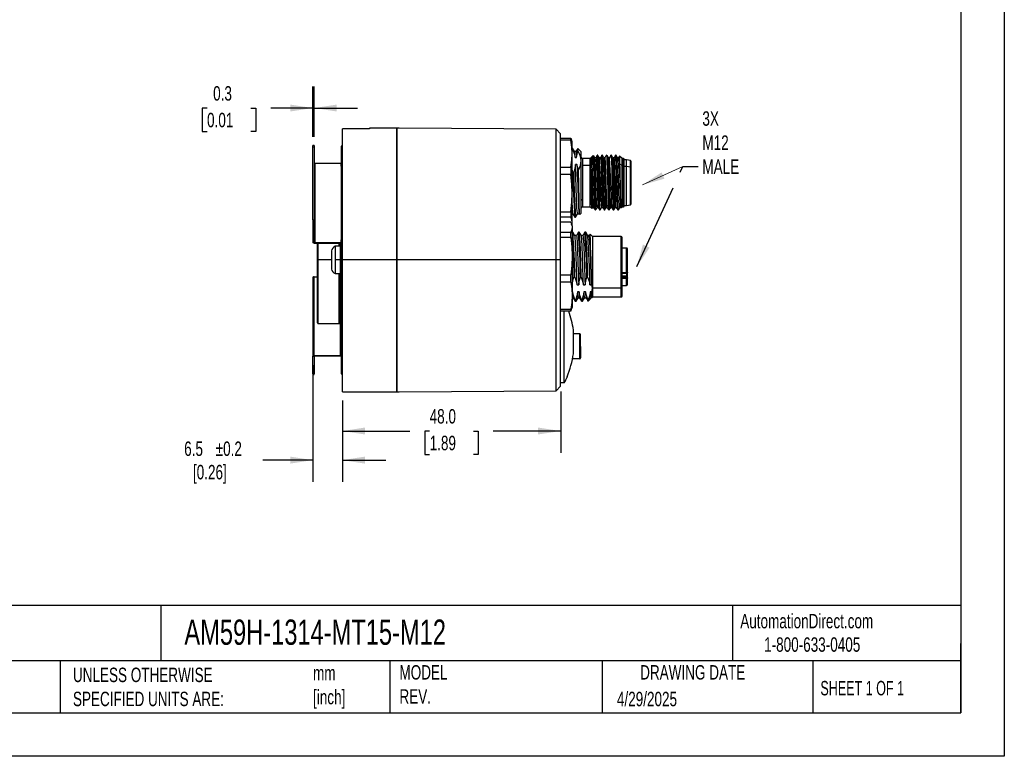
# Model space of a CAD drawing. Header units: millimetres. Extents: x 0 to 419, y 0 to 324.
# Tile 6 of 10: x 203 to 419, y 0 to 162. Entities that reach past the tile are written whole.
import ezdxf

# ---------------------------------------------------------------- set-up
doc = ezdxf.new("R2010")
doc.units = ezdxf.units.MM
doc.header["$LTSCALE"] = 1.5
doc.linetypes.add('CENTERX2', pattern=[20.32, 12.7, -2.54, 2.54, -2.54])
doc.layers.add('DIMENSIONS', color=140, linetype='Continuous', lineweight=25)
doc.layers.add('TEXT', color=140, linetype='Continuous', lineweight=25)
doc.styles.add('SLDTEXTSTYLE0', font='TXT', dxfattribs={"width": 0.7})
doc.styles.add('SLDTEXTSTYLE1', font='TXT', dxfattribs={"width": 0.65})
doc.dimstyles.new('SLDDIMSTYLE11', dxfattribs={"dimtxt": 3.237012, "dimasz": 4.953, "dimexe": 0, "dimexo": 0.0625, "dimgap": 0.809253, "dimtad": 0, "dimtih": 1, "dimtoh": 1, "dimdec": 1, "dimrnd": 1e-09, "dimzin": 12, "dimdsep": 46, "dimtxsty": 'SLDTEXTSTYLE0', "dimsah": 1, "dimcen": 0.09, "dimadec": 0, "dimazin": 3, "dimtol": 1, "dimtp": 0.2, "dimtm": 0.2, "dimtfac": 1, "dimtdec": 1, "dimtmove": 0, "dimatfit": 0, "dimfxl": 0, "dimfrac": 2, "dimtolj": 1, "dimarcsym": 0})
doc.dimstyles.new('SLDDIMSTYLE12', dxfattribs={"dimtxt": 3.237012, "dimasz": 4.953, "dimexe": 0, "dimexo": 0.0625, "dimgap": 0.809253, "dimtad": 0, "dimtih": 1, "dimtoh": 1, "dimdec": 1, "dimrnd": 1e-09, "dimdsep": 46, "dimtxsty": 'SLDTEXTSTYLE0', "dimsah": 1, "dimcen": 0.09, "dimadec": 0, "dimazin": 2, "dimtfac": 1, "dimtdec": 1, "dimtmove": 0, "dimatfit": 0, "dimfxl": 0, "dimfrac": 2, "dimtolj": 1, "dimtzin": 12, "dimarcsym": 0})
doc.dimstyles.new('SLDDIMSTYLE13', dxfattribs={"dimtxt": 0.18, "dimasz": 4.953, "dimexe": 0, "dimexo": 0.0625, "dimgap": 0, "dimtad": 0, "dimtih": 1, "dimtoh": 1, "dimdec": 0, "dimrnd": 1e-09, "dimzin": 0, "dimdsep": 46, "dimtxsty": 'Standard', "dimsah": 1, "dimcen": 0.09, "dimadec": 0, "dimazin": 0, "dimtfac": 4.953, "dimtdec": 0, "dimtofl": 0, "dimtmove": 0, "dimatfit": 3, "dimfxl": 0, "dimfrac": 2, "dimtolj": 1, "dimtzin": 0, "dimarcsym": 0})
doc.dimstyles.new('SLDDIMSTYLE2', dxfattribs={"dimtxt": 3.237012, "dimasz": 4.953, "dimexe": 0, "dimexo": 0.0625, "dimgap": 0.809253, "dimtad": 0, "dimtih": 1, "dimtoh": 1, "dimdec": 1, "dimrnd": 1e-09, "dimzin": 4, "dimdsep": 46, "dimtxsty": 'SLDTEXTSTYLE0', "dimsah": 1, "dimcen": 0.09, "dimadec": 0, "dimazin": 1, "dimtfac": 1, "dimtdec": 1, "dimtofl": 0, "dimtmove": 0, "dimatfit": 3, "dimfxl": 0, "dimfrac": 2, "dimtolj": 1, "dimtzin": 12, "dimarcsym": 0})

# ---------------------------------------------------------------- blocks, each defined once
blk = doc.blocks.new('_D_15')
at = {"layer": 'DIMENSIONS'}
for p, q in [((321.55, 80.21), (321.55, 66.75)), ((273.55, 78.21), (273.55, 66.75)), ((273.55, 71.51), (288.35, 71.51)), ((292.74, 71.51), (291.65, 71.51)), ((291.65, 71.51), (291.65, 66.37)), ((302.36, 71.51), (303.44, 71.51)), ((303.44, 71.51), (303.44, 66.37)), ((321.55, 71.51), (306.74, 71.51)), ((291.65, 66.37), (292.74, 66.37)), ((303.44, 66.37), (302.36, 66.37))]:
    blk.add_line(p, q, dxfattribs=at)
for points in [[(273.55, 71.51), (278.5, 70.75), (278.5, 72.27)], [(321.55, 71.51), (316.59, 72.27), (316.59, 70.75)]]:
    blk.add_solid(points, dxfattribs=at)
at = {"layer": 'DIMENSIONS', "char_height": 3.175, "attachment_point": 1, "style": 'SLDTEXTSTYLE0'}
for s, insert in [('48.0', (292.74, 76.33)), ('1.89', (292.74, 70.46))]:
    blk.add_mtext(s, dxfattribs=dict(at, insert=insert))
blk = doc.blocks.new('_D_16')
at = {"layer": 'DIMENSIONS'}
for p, q in [((267.05, 86.02), (267.05, 60.35)), ((273.55, 78.21), (273.55, 60.35)), ((267.05, 65.11), (256.08, 65.11)), ((273.55, 65.11), (283.07, 65.11))]:
    blk.add_line(p, q, dxfattribs=at)
for points in [[(267.05, 65.11), (262.09, 65.88), (262.09, 64.35)], [(273.55, 65.11), (278.5, 64.35), (278.5, 65.88)]]:
    blk.add_solid(points, dxfattribs=at)
at = {"layer": 'DIMENSIONS', "char_height": 3.175, "attachment_point": 1, "style": 'SLDTEXTSTYLE0'}
for s, insert in [('±0.2', (245.69, 69.21)), ('6.5', (238.76, 69.21)), ('[0.26]', (240.69, 64.06))]:
    blk.add_mtext(s, dxfattribs=dict(at, insert=insert))
blk = doc.blocks.new('_D_17')
at = {"layer": 'DIMENSIONS'}
for p, q in [((267.05, 136.21), (267.05, 147.27)), ((267.35, 136.21), (267.35, 147.27)), ((243.79, 142.51), (242.7, 142.51)), ((242.7, 142.51), (242.7, 137.36)), ((253.41, 142.51), (254.49, 142.51)), ((254.49, 142.51), (254.49, 137.36)), ((267.05, 142.51), (257.79, 142.51)), ((267.35, 142.51), (276.87, 142.51)), ((242.7, 137.36), (243.79, 137.36)), ((254.49, 137.36), (253.41, 137.36))]:
    blk.add_line(p, q, dxfattribs=at)
for points in [[(267.05, 142.51), (262.09, 143.27), (262.09, 141.75)], [(267.35, 142.51), (272.3, 141.75), (272.3, 143.27)]]:
    blk.add_solid(points, dxfattribs=at)
at = {"layer": 'DIMENSIONS', "char_height": 3.175, "attachment_point": 1, "style": 'SLDTEXTSTYLE0'}
for s, insert in [('0.3', (245.13, 147.32)), ('0.01', (243.79, 141.46))]:
    blk.add_mtext(s, dxfattribs=dict(at, insert=insert))

msp = doc.modelspace()

# ---------------------------------------------------------------- linework, layer by layer
at = {"color": 7, "linetype": 'Continuous'}
for p, q in [((419.103705, 323.854011), (419.103705, 0.004011)), ((419.103705, 0.004011), (0.003705, 0.004011))]:
    msp.add_line(p, q, dxfattribs=at)
for p, q in [((279.546743, 137.952288), (273.546743, 137.952288)), ((273.546743, 109.113122), (273.546743, 137.952288)), ((285.546743, 138.113122), (279.546743, 138.113122)), ((279.546743, 138.113122), (279.546743, 137.952288)), ((285.546743, 109.113122), (285.546743, 138.113122)), ((285.546743, 138.074303), (285.546743, 109.113122)), ((286.046743, 138.070808), (285.546743, 138.074303)), ((320.546767, 137.868772), (286.046743, 138.109631)), ((286.046743, 138.070808), (286.046743, 138.109631)), ((321.546743, 136.861791), (320.546767, 137.868772)), ((320.546767, 109.113122), (320.546767, 137.868772)), ((321.546743, 109.113122), (321.546743, 136.861791)), ((267.346743, 134.300947), (267.046743, 134.300947)), ((267.046743, 134.012354), (267.046743, 134.300947)), ((267.346743, 134.300947), (267.346743, 134.012354)), ((321.546743, 135.904607), (323.792191, 135.904607)), ((323.792191, 135.477292), (321.546743, 135.477292)), ((323.792191, 135.477292), (323.792191, 135.904607)), ((323.792191, 135.904607), (323.952984, 135.430566)), ((324.046743, 135.113122), (323.961101, 135.432741)), ((324.046743, 132.477083), (324.046743, 135.113122)), ((267.046743, 134.012354), (267.346743, 134.012354)), ((267.046743, 117.965412), (267.046743, 134.012354)), ((267.346743, 134.012354), (267.346743, 117.965412)), ((273.546743, 134.113122), (273.246743, 134.113122)), ((273.246743, 134.113122), (273.246743, 130.298376)), ((324.128586, 133.713122), (324.046743, 133.713122)), ((324.046743, 133.355658), (324.197691, 133.355658)), ((324.046743, 123.783751), (324.046743, 132.477083)), ((324.584871, 132.933906), (324.137643, 133.707395)), ((324.924081, 132.949858), (324.575648, 132.949858)), ((325.293117, 133.603068), (324.906248, 132.934004)), ((326.046743, 132.863122), (325.310287, 133.599577)), ((326.046743, 130.886093), (326.046743, 132.863122)), ((328.722524, 132.088904), (328.411646, 131.778025)), ((328.746627, 132.09451), (328.738678, 132.07275)), ((329.734089, 132.113122), (329.609254, 132.113122)), ((330.734219, 132.113122), (330.609254, 132.113122)), ((331.734188, 132.113122), (331.609267, 132.113122)), ((332.734212, 132.113122), (332.609297, 132.113122)), ((333.734169, 132.113122), (333.609277, 132.113122)), ((334.054763, 131.564235), (333.737703, 132.112703)), ((267.496743, 130.298376), (267.496743, 112.977868)), ((273.246743, 130.298376), (267.496743, 130.298376)), ((273.246743, 129.73546), (273.246743, 130.298376)), ((273.246743, 129.923376), (273.546743, 129.923376)), ((324.709683, 131.654059), (325.062353, 131.654053)), ((325.133942, 130.118148), (324.78129, 130.118131)), ((325.470308, 128.871856), (325.133942, 130.118148)), ((326.046743, 119.363122), (326.046743, 130.886093)), ((328.046743, 131.413122), (326.346743, 131.413122)), ((326.346743, 131.413122), (326.346743, 129.860788)), ((328.196215, 131.562594), (328.046743, 131.413122)), ((328.046743, 129.860788), (328.046743, 131.413122)), ((328.046743, 129.860788), (328.205416, 129.972987)), ((328.205347, 129.07455), (328.205416, 129.972987)), ((328.294519, 131.570294), (328.205448, 131.570294)), ((328.391882, 131.741656), (328.282925, 131.553243)), ((328.71716, 130.334845), (328.746746, 130.355765)), ((328.71716, 130.334845), (328.746749, 130.009814)), ((328.859093, 130.355763), (328.746746, 130.355763)), ((329.298368, 131.571798), (329.050442, 131.571798)), ((329.859083, 130.355763), (329.734253, 130.355763)), ((330.298252, 131.571802), (330.050172, 131.571802)), ((330.859215, 130.355763), (330.734256, 130.355763)), ((331.298201, 131.571744), (331.050623, 131.571744)), ((331.859188, 130.355763), (331.734271, 130.355763)), ((332.298284, 131.57176), (332.050786, 131.57176)), ((332.859215, 130.355763), (332.734297, 130.355763)), ((333.29823, 131.571642), (333.050742, 131.571642)), ((333.859169, 130.355763), (333.734275, 130.355763)), ((334.298238, 131.571609), (334.050501, 131.571609)), ((334.494533, 131.919089), (334.283049, 131.553291)), ((335.046743, 131.413122), (334.513191, 131.946674)), ((335.046743, 129.860788), (334.592433, 130.182033)), ((335.346743, 131.413122), (335.046743, 131.413122)), ((335.046743, 129.860788), (335.046743, 131.413122)), ((335.346743, 129.860788), (335.346743, 131.413122)), ((335.546743, 122.506878), (335.546743, 131.213122)), ((336.046743, 131.113122), (335.546743, 131.113122)), ((336.881667, 130.965049), (336.046743, 131.113122)), ((336.046743, 129.648656), (336.046743, 131.113122)), ((336.881667, 129.543953), (336.881667, 130.965049)), ((337.046743, 122.82154), (337.046743, 130.768122)), ((273.246743, 129.73546), (273.246743, 113.540785)), ((321.546743, 129.476875), (323.792191, 129.476875)), ((323.792191, 127.882112), (321.546743, 127.882112)), ((323.792191, 129.476875), (323.792191, 127.882112)), ((324.235836, 128.41654), (324.046758, 128.910043)), ((324.411998, 128.416528), (324.235836, 128.416528)), ((326.346743, 129.860788), (326.346743, 122.365456)), ((328.046743, 129.860788), (326.346743, 129.860788)), ((328.046743, 120.813122), (328.046743, 129.860788)), ((335.046743, 120.813122), (335.046743, 129.860788)), ((335.346743, 129.860788), (335.046743, 129.860788)), ((335.346743, 122.365456), (335.346743, 129.860788)), ((336.046743, 129.648656), (335.546743, 129.648656)), ((336.046743, 121.113122), (336.046743, 129.648656)), ((336.881667, 129.543953), (336.046743, 129.648656)), ((336.881667, 122.682292), (336.881667, 129.543953)), ((324.046743, 117.41979), (324.046743, 123.783751)), ((326.346743, 122.365456), (326.346743, 120.813122)), ((330.421719, 122.253271), (330.109178, 121.870496)), ((330.671759, 122.2533), (330.421637, 122.2533)), ((330.984304, 121.870505), (330.671769, 122.253271)), ((335.346743, 120.813122), (335.346743, 122.365456)), ((335.546743, 121.013122), (335.546743, 122.506878)), ((336.046743, 121.113122), (336.881667, 121.261195)), ((336.881667, 121.261195), (336.881667, 122.682292)), ((337.046743, 121.458122), (337.046743, 122.82154)), ((321.546743, 119.68539), (323.792191, 119.68539)), ((323.792191, 119.68539), (323.792191, 118.517942)), ((324.046743, 119.276307), (324.210522, 119.276307)), ((324.203076, 119.289186), (324.650193, 118.515857)), ((324.842652, 118.518938), (325.289878, 119.292424)), ((325.272197, 119.276344), (325.620544, 119.276344)), ((325.612005, 119.291111), (325.734535, 119.079222)), ((325.759221, 119.075601), (326.046743, 119.363122)), ((326.346743, 120.813122), (328.046743, 120.813122)), ((328.046743, 120.813122), (328.421763, 120.438101)), ((328.432301, 120.450541), (328.5544, 120.661746)), ((328.544943, 120.654391), (328.792758, 120.654391)), ((329.109252, 120.113122), (329.234091, 120.113122)), ((329.545006, 120.654392), (329.792755, 120.654392)), ((330.109252, 120.113122), (330.234139, 120.113122)), ((330.545146, 120.654618), (330.79291, 120.654618)), ((331.109276, 120.113122), (331.234204, 120.113122)), ((331.545035, 120.654389), (331.792842, 120.654389)), ((332.109282, 120.113122), (332.234193, 120.113122)), ((332.545164, 120.654611), (332.792834, 120.654611)), ((333.109292, 120.113122), (333.234216, 120.113122)), ((333.545183, 120.654469), (333.792684, 120.654469)), ((334.109281, 120.113122), (334.234199, 120.113122)), ((334.239766, 120.116712), (334.556797, 120.665162)), ((334.545316, 120.654602), (334.793268, 120.654602)), ((334.790224, 120.659867), (334.818596, 120.610785)), ((334.839538, 120.605918), (335.046743, 120.813122)), ((335.046743, 120.813122), (335.346743, 120.813122)), ((335.546743, 121.113122), (336.046743, 121.113122)), ((267.046743, 117.965412), (267.346743, 117.965412)), ((267.046743, 117.965412), (267.046743, 116.846464)), ((267.346743, 116.846464), (267.346743, 117.965412)), ((323.792191, 118.517942), (321.546743, 118.517942)), ((323.792191, 117.422959), (321.546743, 117.422959)), ((324.046743, 116.631475), (323.961216, 116.950665)), ((323.996418, 116.925307), (324.046743, 117.113122)), ((324.046743, 117.113122), (324.046743, 117.41979)), ((324.657398, 118.513122), (324.833599, 118.513122)), ((267.346743, 116.846464), (267.046743, 116.846464)), ((267.046743, 116.846464), (267.046743, 112.977868)), ((267.346743, 113.052868), (267.346743, 116.846464)), ((321.546743, 115.226654), (323.792191, 115.226654)), ((323.792191, 114.059207), (323.792191, 115.226654)), ((324.046743, 116.631475), (324.046743, 116.324807)), ((324.046743, 116.324807), (324.046743, 109.960846)), ((324.228594, 115.231475), (324.046743, 115.231475)), ((324.684565, 114.452807), (324.237307, 115.226358)), ((325.453388, 115.225738), (325.006172, 114.452277)), ((325.638602, 115.231475), (325.462396, 115.231475)), ((326.094572, 114.452765), (325.647316, 115.226312)), ((326.863303, 115.225698), (326.416092, 114.452234)), ((327.048588, 115.231475), (326.872371, 115.231475)), ((327.504513, 114.45277), (327.057254, 115.226307)), ((328.016016, 114.7804), (327.827446, 114.454296)), ((328.546743, 114.281475), (328.042956, 114.785261)), ((267.346743, 112.827868), (273.096743, 112.827868)), ((267.496743, 112.977868), (273.246743, 112.977868)), ((268.046743, 109.113359), (268.046743, 112.827868)), ((272.846839, 112.113122), (272.846853, 112.827868)), ((273.046743, 112.113122), (273.046743, 112.827868)), ((273.246743, 112.977868), (273.246743, 113.540785)), ((273.246743, 112.752868), (273.246743, 112.977868)), ((273.246743, 112.602868), (273.246743, 112.752868)), ((273.546743, 112.602868), (273.246743, 112.602868)), ((273.246743, 112.602868), (273.246743, 111.909307)), ((323.792191, 114.059207), (321.546743, 114.059207)), ((325.02385, 114.468208), (324.675661, 114.468208)), ((326.433796, 114.468226), (326.085632, 114.468226)), ((327.841764, 114.468274), (327.495549, 114.468274)), ((334.846743, 114.281475), (328.546743, 114.281475)), ((328.546743, 114.281475), (328.546743, 102.929214)), ((334.846743, 102.929214), (334.846743, 114.281475)), ((335.046743, 103.070636), (335.046743, 114.081475)), ((271.126743, 111.113122), (271.126743, 107.113122)), ((273.046743, 112.113122), (271.946743, 112.113122)), ((271.946743, 112.113122), (271.946743, 109.113122)), ((273.046743, 112.113062), (273.046743, 109.113122)), ((273.546743, 111.909307), (273.246743, 111.909307)), ((273.246743, 111.909307), (273.246743, 87.462487)), ((324.316989, 110.533351), (324.046767, 110.354644)), ((336.046743, 111.731475), (335.046743, 111.731475)), ((336.046743, 106.353613), (336.046743, 111.731475)), ((336.246743, 106.415948), (336.246743, 111.528771)), ((268.046743, 109.113359), (268.246565, 109.113359)), ((268.046743, 95.31336), (268.046743, 109.113359)), ((271.126743, 109.113122), (268.246565, 109.113122)), ((273.046743, 109.113122), (271.946743, 109.113122)), ((271.946743, 109.113122), (271.946743, 106.113122)), ((273.046743, 109.113122), (273.046743, 106.113182)), ((273.546743, 80.113122), (273.546743, 109.113122)), ((285.546743, 109.113122), (273.546743, 109.113122)), ((285.546743, 80.113122), (285.546743, 109.113122)), ((320.546767, 109.113122), (285.546743, 109.113122)), ((285.546743, 109.113122), (285.546743, 80.151941)), ((320.546767, 80.357472), (320.546767, 109.113122)), ((321.546743, 109.113122), (320.546767, 109.113122)), ((321.546743, 81.364454), (321.546743, 109.113122)), ((324.046743, 109.960846), (324.046743, 101.267513)), ((271.946743, 106.113122), (273.046743, 106.113122)), ((273.046743, 95.313432), (273.046743, 106.113182)), ((335.046743, 106.353613), (336.046743, 106.353613)), ((335.046743, 106.274527), (336.046743, 106.274527)), ((335.046743, 106.215948), (336.046743, 106.215948)), ((336.046743, 106.320516), (336.046743, 106.353613)), ((336.046743, 106.274527), (336.046743, 106.320516)), ((336.046743, 106.215948), (336.046743, 106.274527)), ((336.046743, 106.215948), (336.046743, 105.617442)), ((336.246743, 105.53711), (336.246743, 106.377079)), ((267.046743, 105.248376), (267.046743, 87.927868)), ((267.346743, 88.077868), (267.346743, 105.398376)), ((267.346743, 105.398376), (268.046743, 105.398376)), ((321.546743, 105.862485), (323.792191, 105.862485)), ((323.792191, 104.267722), (321.546743, 104.267722)), ((323.792191, 104.267722), (323.792191, 105.862485)), ((324.473788, 105.328064), (324.650201, 105.328067)), ((325.883992, 105.328067), (326.060214, 105.328066)), ((335.046743, 105.617442), (336.046743, 105.617442)), ((336.046743, 105.361368), (335.046743, 105.361368)), ((336.046743, 105.060175), (335.046743, 105.060175)), ((336.046743, 105.617442), (336.046743, 105.361368)), ((336.046743, 105.090172), (336.046743, 105.361368)), ((336.046743, 105.060175), (336.046743, 105.090172)), ((336.046743, 103.531475), (336.046743, 105.060175)), ((336.246743, 105.185604), (336.246743, 105.53711)), ((336.246743, 104.871185), (336.246743, 105.185604)), ((336.246743, 103.754738), (336.246743, 104.871185)), ((324.176298, 102.090544), (324.046743, 102.090544)), ((325.162189, 103.626468), (325.514722, 103.626467)), ((325.586311, 102.090542), (325.233783, 102.09054)), ((326.572188, 103.626463), (326.924697, 103.626462)), ((326.996307, 102.090543), (326.643782, 102.090542)), ((327.982182, 103.626482), (328.334716, 103.626482)), ((328.359928, 102.090562), (328.053793, 102.090562)), ((328.334716, 103.626467), (328.341721, 103.703872)), ((328.341711, 103.703888), (328.446743, 102.858504)), ((328.446743, 102.858504), (328.359929, 102.09054)), ((328.546743, 102.929214), (328.446743, 102.858504)), ((334.846743, 102.929214), (328.546743, 102.929214)), ((328.546743, 102.929214), (328.546743, 100.981475)), ((334.846743, 100.981475), (334.846743, 102.929214)), ((335.046743, 103.531475), (336.046743, 103.531475)), ((335.046743, 101.181475), (335.046743, 103.070636)), ((273.046743, 99.626289), (273.246743, 99.626289)), ((273.096743, 99.626289), (273.096743, 88.077868)), ((324.046743, 101.267513), (324.046743, 98.631475)), ((324.046743, 100.794706), (324.310353, 100.794706)), ((324.301087, 100.810732), (324.748324, 100.037227)), ((324.864504, 100.388942), (324.688293, 100.388942)), ((324.757386, 100.044878), (324.749628, 100.036021)), ((324.757386, 100.031475), (324.9336, 100.031475)), ((324.942306, 100.036601), (325.389568, 100.81016)), ((325.372073, 100.794748), (325.720361, 100.794748)), ((325.711088, 100.810786), (326.158318, 100.037286)), ((326.274509, 100.388938), (326.098289, 100.388938)), ((326.167385, 100.044878), (326.159627, 100.036021)), ((326.167385, 100.031475), (326.343606, 100.031475)), ((326.352334, 100.036688), (326.799573, 100.810204)), ((326.782027, 100.794681), (327.130416, 100.794681)), ((327.121033, 100.810909), (327.568252, 100.037444)), ((327.596743, 100.388939), (327.508323, 100.388939)), ((327.577393, 100.031475), (327.596743, 100.031475)), ((327.596743, 100.031475), (327.976151, 100.410883)), ((327.596743, 100.388939), (327.596743, 100.031475)), ((327.996488, 100.441735), (328.208979, 100.809231)), ((328.194247, 100.794648), (328.359922, 100.794648)), ((328.370912, 100.805644), (328.546743, 100.981475)), ((328.546743, 100.981475), (334.846743, 100.981475)), ((321.546743, 98.267305), (323.792191, 98.267305)), ((323.792191, 97.83999), (321.546743, 97.83999)), ((322.346743, 82.113122), (322.346743, 97.83999)), ((323.792191, 97.83999), (323.954721, 98.314024)), ((323.792191, 97.83999), (323.792191, 98.267305)), ((323.961216, 98.312284), (324.046743, 98.631475)), ((268.046743, 95.31336), (268.252838, 95.10726)), ((272.840513, 95.107197), (273.046743, 95.313432)), ((268.236355, 95.113122), (272.859818, 95.113122)), ((324.346743, 88.512423), (324.346743, 93.713821)), ((325.746743, 92.863122), (324.346743, 92.863122)), ((325.746743, 90.139109), (325.746743, 92.863122)), ((325.746743, 87.363122), (325.746743, 90.139109)), ((325.946743, 90.113122), (325.946743, 90.137219)), ((325.946743, 90.113122), (325.946743, 87.563151)), ((267.046743, 84.059272), (267.046743, 87.927868)), ((267.346743, 88.077868), (273.096743, 88.077868)), ((267.346743, 87.852868), (267.346743, 84.059272)), ((273.246743, 87.927868), (267.496743, 87.927868)), ((273.246743, 87.462487), (273.546743, 87.462487)), ((273.246743, 87.462487), (273.246743, 84.113122)), ((325.746743, 87.363122), (324.156808, 87.363122)), ((267.346743, 84.059272), (267.046743, 84.059272)), ((267.046743, 84.059272), (267.046743, 83.925297)), ((267.046743, 83.925297), (267.346743, 83.925297)), ((267.346743, 83.925297), (267.346743, 84.059272)), ((273.246743, 84.113122), (273.546743, 84.113122)), ((322.946743, 83.440503), (322.946632, 83.375355)), ((273.546743, 80.113122), (285.546743, 80.113122)), ((285.546743, 80.151941), (286.046743, 80.155437)), ((286.046743, 80.116613), (320.546767, 80.357472)), ((286.046743, 80.155437), (286.046743, 80.116613)), ((320.546767, 80.357472), (321.546743, 81.364454)), ((322.346743, 82.113122), (321.546743, 82.113122))]:
    msp.add_line(p, q)
at = {"flags": 128}
for points in [[(324.046743, 132.477083), (323.983105, 133.939586), (323.792191, 135.477292)], [(323.792191, 129.476875), (323.983105, 131.014581), (324.046743, 132.477083)], [(324.197691, 133.355659), (324.159949, 133.63905), (324.128586, 133.698045)], [(324.197691, 133.355659), (324.511345, 132.480098), (324.709683, 131.654059)], [(325.062353, 131.654053), (325.164354, 132.368226), (325.351519, 133.107461)], [(329.056853, 131.560708), (328.898327, 131.834921), (328.739801, 132.109169)], [(328.746746, 130.355765), (328.746716, 131.035508), (328.746686, 131.561929), (328.746657, 131.918633), (328.746627, 132.09451)], [(329.604232, 132.110712), (329.445714, 131.83646), (329.287197, 131.562236)], [(329.734253, 130.355763), (329.703003, 131.10194), (329.671753, 131.656399), (329.640504, 131.997834), (329.609254, 132.113122), (329.602304, 132.087482)], [(330.058793, 131.556891), (329.900282, 131.831037), (329.741771, 132.105232)], [(330.603996, 132.110328), (330.445474, 131.836068), (330.286953, 131.561837)], [(330.734256, 130.355763), (330.703005, 131.10194), (330.671755, 131.656399), (330.640505, 131.997834), (330.609254, 132.113122), (330.602067, 132.086606)], [(331.05548, 131.563343), (330.896922, 131.837629), (330.738364, 132.111936)], [(331.602766, 132.108062), (331.444228, 131.833778), (331.285689, 131.559533)], [(331.600771, 132.081781), (331.609267, 132.113122), (331.640518, 131.997834), (331.671769, 131.656399), (331.70302, 131.10194), (331.734271, 130.355763)], [(332.056125, 131.562524), (331.897721, 131.836568), (331.739317, 132.110636)], [(332.603712, 132.109664), (332.44461, 131.834334), (332.285508, 131.558982)], [(332.601712, 132.085141), (332.609297, 132.113122), (332.640547, 131.997834), (332.671797, 131.6564), (332.703047, 131.10194), (332.734297, 130.355763)], [(333.056842, 131.56109), (332.898286, 131.835369), (332.739731, 132.109681)], [(333.603686, 132.109671), (333.445127, 131.835353), (333.292682, 131.571642)], [(333.734275, 130.355763), (333.703026, 131.10194), (333.671776, 131.656399), (333.640526, 131.997834), (333.609277, 132.113122), (333.601701, 132.085172)], [(267.346743, 130.373376), (267.349625, 130.358744), (267.358161, 130.344675), (267.372022, 130.331708), (267.390677, 130.320343), (267.413407, 130.311016), (267.43934, 130.304085), (267.467479, 130.299817), (267.496743, 130.298376)], [(324.78129, 130.118131), (324.654898, 129.287176), (324.411998, 128.416533)], [(325.274305, 119.302679), (325.256322, 119.298024), (325.216736, 119.499438), (325.17715, 119.906123), (325.137564, 120.505363), (325.097977, 121.278798), (325.058391, 122.202218), (325.018805, 123.247005), (324.979219, 124.380821), (324.939633, 125.568348), (324.900046, 126.772821), (324.86046, 127.956784), (324.820874, 129.08354), (324.781288, 130.118123)], [(325.133942, 130.118123), (325.173526, 129.083541), (325.21311, 127.956787), (325.252693, 126.772825), (325.292277, 125.568355), (325.331861, 124.380831), (325.371445, 123.247019), (325.411028, 122.202236), (325.450612, 121.278821), (325.490196, 120.505389), (325.52978, 119.906153), (325.569363, 119.499471), (325.608947, 119.29806), (325.613992, 119.299366)], [(328.205416, 129.972987), (328.205423, 130.569915), (328.205429, 131.038572), (328.205436, 131.365468), (328.205443, 131.541196), (328.205447, 131.553362)], [(328.293008, 131.560403), (328.301821, 131.569043), (328.321088, 131.508142), (328.340356, 131.368183), (328.359624, 131.151391), (328.378891, 130.860752), (328.398159, 130.500711), (328.417426, 130.076352), (328.436694, 129.594062), (328.455961, 129.060745), (328.475229, 128.484338), (328.494496, 127.873178), (328.513764, 127.236281), (328.533031, 126.582931), (328.552299, 125.922702), (328.571566, 125.265275), (328.590834, 124.620235), (328.610101, 123.997079), (328.629369, 123.404865), (328.648637, 122.852328), (328.667904, 122.347494), (328.687172, 121.897804), (328.706439, 121.509808), (328.725707, 121.189194), (328.744974, 120.940675), (328.764242, 120.767839), (328.783509, 120.673295), (328.78823, 120.669626)], [(328.393719, 131.740597), (328.397354, 131.75221), (328.461315, 131.795633), (328.525276, 131.673218), (328.589238, 131.384888), (328.653199, 130.935507), (328.71716, 130.334845)], [(328.746748, 130.009815), (328.746748, 130.206647), (328.746746, 130.355765)], [(328.746748, 130.00981), (328.776436, 129.096102), (328.806124, 128.078903), (328.835812, 126.993505), (328.8655, 125.877563), (328.895188, 124.769794), (328.924876, 123.708629), (328.954564, 122.730885), (328.984252, 121.870482)], [(328.859093, 130.35576), (328.890343, 129.44654), (328.921593, 128.409219), (328.952842, 127.28366), (328.984092, 126.113117), (329.015341, 124.942575), (329.046591, 123.817017), (329.077841, 122.779696), (329.10909, 121.870477)], [(329.546459, 120.67985), (329.521172, 120.723251), (329.486543, 121.037762), (329.451913, 121.590623), (329.417283, 122.357711), (329.382654, 123.301031), (329.348024, 124.37763), (329.313395, 125.535648), (329.278765, 126.721026), (329.244136, 127.877911), (329.209506, 128.951121), (329.174876, 129.891187), (329.140247, 130.65225), (329.105617, 131.200187), (329.070988, 131.507334), (329.05496, 131.532138)], [(329.296849, 131.562629), (329.303733, 131.566532), (329.323, 131.497701), (329.342268, 131.349965), (329.361535, 131.125662), (329.380803, 130.827889), (329.40007, 130.461195), (329.419338, 130.030762), (329.438605, 129.543065), (329.457873, 129.005087), (329.47714, 128.424835), (329.496408, 127.810699), (329.515675, 127.171742), (329.534943, 126.517277), (329.554211, 125.856893), (329.573478, 125.200276), (329.592746, 124.556996), (329.612013, 123.936526), (329.631281, 123.347884), (329.650548, 122.799754), (329.669816, 122.300096), (329.689083, 121.856276), (329.708351, 121.474758), (329.727618, 121.161135), (329.746886, 120.920017), (329.766153, 120.754885), (329.785421, 120.668236), (329.788339, 120.667174)], [(329.984251, 121.870482), (329.953001, 122.779701), (329.921751, 123.817022), (329.890502, 124.94258), (329.859252, 126.113122), (329.828002, 127.283664), (329.796752, 128.409223), (329.765503, 129.446544), (329.734253, 130.355763)], [(329.859083, 130.355761), (329.890333, 129.446541), (329.921583, 128.40922), (329.952832, 127.283661), (329.984082, 126.113119), (330.015332, 124.942577), (330.046582, 123.817018), (330.077832, 122.779698), (330.109082, 121.870479)], [(330.296723, 131.561859), (330.305644, 131.563227), (330.324912, 131.486476), (330.344179, 131.330984), (330.363447, 131.099203), (330.382714, 130.79434), (330.401982, 130.421046), (330.42125, 129.984602), (330.440517, 129.491568), (330.459785, 128.949009), (330.479052, 128.364994), (330.49832, 127.747975), (330.517587, 127.107049), (330.536855, 126.451565), (330.556122, 125.791122), (330.57539, 125.135409), (330.594657, 124.493983), (330.613925, 123.87629), (330.633192, 123.291306), (330.65246, 122.747662), (330.671727, 122.253253)], [(330.98428, 121.870482), (330.953027, 122.779701), (330.921774, 123.817022), (330.890521, 124.942581), (330.859268, 126.113123), (330.828015, 127.283664), (330.796762, 128.409223), (330.765509, 129.446544), (330.734256, 130.355763)], [(331.109208, 121.870481), (331.077959, 122.7797), (331.04671, 123.817021), (331.015461, 124.94258), (330.984212, 126.113122), (330.952963, 127.283664), (330.921714, 128.409222), (330.890464, 129.446543), (330.859215, 130.355763)], [(331.546624, 120.664033), (331.542825, 120.656022), (331.515481, 120.759486), (331.488137, 121.020137), (331.460793, 121.431189), (331.433449, 121.979697), (331.406105, 122.650257), (331.378761, 123.422511), (331.351417, 124.274173), (331.324073, 125.179887), (331.296728, 126.113088), (331.269384, 127.046356), (331.24204, 127.95202), (331.214696, 128.803702), (331.187352, 129.57598), (331.160008, 130.246469), (331.132664, 130.795108), (331.10532, 131.205986), (331.077976, 131.46687), (331.053515, 131.559201)], [(331.790011, 120.666784), (331.765506, 120.759507), (331.738162, 121.020158), (331.710819, 121.431208), (331.683475, 121.979715), (331.656131, 122.650272), (331.628788, 123.422524), (331.601444, 124.274182), (331.5741, 125.179892), (331.546757, 126.113089), (331.519413, 127.046353), (331.492069, 127.952012), (331.464726, 128.803689), (331.437382, 129.575964), (331.410038, 130.246448), (331.382695, 130.795085), (331.355351, 131.205959), (331.328007, 131.466841), (331.300663, 131.570051), (331.296705, 131.561747)], [(331.734271, 130.355763), (331.765521, 129.446544), (331.796772, 128.409223), (331.828023, 127.283664), (331.859274, 126.113123), (331.890524, 124.942581), (331.921775, 123.817022), (331.953026, 122.779701), (331.984277, 121.870482)], [(331.859188, 130.355762), (331.890438, 129.446543), (331.921688, 128.409222), (331.952938, 127.283663), (331.984188, 126.113121), (332.015438, 124.942579), (332.046688, 123.81702), (332.077938, 122.779699), (332.109188, 121.87048)], [(332.546776, 120.670915), (332.52721, 120.695575), (332.499866, 120.889546), (332.472522, 121.237403), (332.445178, 121.728685), (332.417834, 122.349248), (332.39049, 123.08043), (332.363146, 123.901119), (332.335802, 124.786751), (332.308458, 125.711585), (332.281114, 126.648159), (332.25377, 127.568986), (332.226426, 128.447027), (332.199082, 129.256176), (332.171738, 129.973036), (332.144394, 130.575911), (332.117049, 131.047766), (332.089705, 131.373902), (332.062361, 131.545564), (332.054229, 131.548922)], [(332.734297, 130.355763), (332.765547, 129.446544), (332.796797, 128.409224), (332.828047, 127.283665), (332.859297, 126.113124), (332.890547, 124.942582), (332.921797, 123.817023), (332.953047, 122.779702), (332.984297, 121.870483)], [(332.859215, 130.355763), (332.890466, 129.446543), (332.921716, 128.409223), (332.952967, 127.283664), (332.984218, 126.113122), (333.015469, 124.94258), (333.04672, 123.817022), (333.077971, 122.779701), (333.109222, 121.870482)], [(333.546794, 120.670956), (333.538939, 120.660987), (333.511595, 120.787271), (333.484251, 121.069956), (333.456907, 121.501497), (333.429563, 122.068536), (333.402219, 122.754875), (333.374875, 123.53997), (333.347531, 124.400879), (333.320187, 125.312221), (333.292843, 126.247078), (333.265499, 127.178089), (333.238155, 128.077635), (333.210811, 128.91943), (333.183467, 129.678538), (333.156123, 130.332666), (333.128779, 130.862617), (333.101435, 131.252581), (333.074091, 131.491431), (333.054921, 131.547657)], [(333.788727, 120.661943), (333.761594, 120.787255), (333.734251, 121.069942), (333.706907, 121.501484), (333.679563, 122.068525), (333.65222, 122.754867), (333.624876, 123.539963), (333.597532, 124.400875), (333.570189, 125.31222), (333.542845, 126.247078), (333.515501, 127.178091), (333.488158, 128.07764), (333.460814, 128.919436), (333.43347, 129.678545), (333.406127, 130.332674), (333.378783, 130.862625), (333.351439, 131.252589), (333.324096, 131.491439), (333.296752, 131.571642), (333.296724, 131.571559)], [(333.984274, 121.870481), (333.953024, 122.779701), (333.921774, 123.817022), (333.890524, 124.94258), (333.859275, 126.113122), (333.828025, 127.283664), (333.796775, 128.409223), (333.765525, 129.446544), (333.734275, 130.355763)], [(334.10917, 121.87048), (334.07792, 122.779699), (334.04667, 123.81702), (334.01542, 124.942579), (333.98417, 126.113121), (333.95292, 127.283663), (333.921669, 128.409222), (333.890419, 129.446543), (333.859169, 130.355762)], [(334.546816, 120.675073), (334.525613, 120.702163), (334.495417, 120.935547), (334.465222, 121.354112), (334.435026, 121.944079), (334.40483, 122.683123), (334.374635, 123.545703), (334.344439, 124.500114), (334.314243, 125.512575), (334.284048, 126.546574), (334.253852, 127.564892), (334.223656, 128.531347), (334.193461, 129.410692), (334.163265, 130.172063), (334.133069, 130.787389), (334.102874, 131.235308), (334.072678, 131.499127), (334.052856, 131.545544)], [(334.296677, 131.558621), (334.306004, 131.562433), (334.328388, 131.463903), (334.350771, 131.259812), (334.373155, 130.953972), (334.395539, 130.552675), (334.417923, 130.063572), (334.440307, 129.496598), (334.462691, 128.862684), (334.485074, 128.174585), (334.507458, 127.445694), (334.529842, 126.690543), (334.552226, 125.923968), (334.57461, 125.161116), (334.596994, 124.417107), (334.619377, 123.706516), (334.641761, 123.043543), (334.664145, 122.441072), (334.686529, 121.911232), (334.708913, 121.464244), (334.731296, 121.109169), (334.75368, 120.852806), (334.776064, 120.700394), (334.791847, 120.668253)], [(334.592433, 130.182034), (334.572623, 130.914128), (334.552812, 131.466016), (334.533001, 131.815154), (334.513191, 131.946674), (334.505891, 131.912529)], [(334.750902, 122.156266), (334.731094, 122.993235), (334.711285, 123.956526), (334.691476, 125.009835), (334.671668, 126.113122), (334.651859, 127.224139), (334.63205, 128.30004), (334.612242, 129.29904), (334.592433, 130.182034)], [(273.412574, 129.667158), (273.323128, 129.721953), (273.246743, 129.73546)], [(273.546743, 129.758665), (273.502049, 129.701001), (273.412574, 129.667158)], [(324.046743, 123.783751), (323.983105, 125.781566), (323.792191, 127.882112)], [(325.740922, 119.082915), (325.735996, 119.081002), (325.713855, 119.242854), (325.691714, 119.572304), (325.669574, 120.062406), (325.647433, 120.702268), (325.625292, 121.477297), (325.603151, 122.369524), (325.58101, 123.358024), (325.558869, 124.419406), (325.536728, 125.528364), (325.514587, 126.658284), (325.492447, 127.781879), (325.470306, 128.871851)], [(323.792191, 119.68539), (323.983105, 121.785935), (324.046743, 123.783751)], [(328.4254, 120.454532), (328.421763, 120.438101), (328.401936, 120.566592), (328.382108, 120.906723), (328.36228, 121.443972), (328.342452, 122.156355)], [(329.10909, 121.870477), (329.14034, 121.124302), (329.171591, 120.569843), (329.202841, 120.22841), (329.234091, 120.113122), (329.241263, 120.139581)], [(330.240278, 120.13576), (330.234139, 120.113122), (330.202875, 120.22841), (330.17161, 120.569844), (330.140346, 121.124303), (330.109082, 121.870479)], [(331.109208, 121.870481), (331.140457, 121.124304), (331.171706, 120.569845), (331.202955, 120.22841), (331.234204, 120.113122), (331.242735, 120.144596)], [(332.109188, 121.87048), (332.14044, 121.124304), (332.171691, 120.569844), (332.202942, 120.22841), (332.234193, 120.113122), (332.241643, 120.140604)], [(333.109222, 121.870482), (333.14047, 121.124305), (333.171719, 120.569845), (333.202967, 120.22841), (333.234216, 120.113122), (333.240379, 120.135861)], [(334.234199, 120.130429), (334.227955, 120.117748), (334.198259, 120.265433), (334.168563, 120.615994), (334.138867, 121.157269), (334.10917, 121.87048)], [(324.046772, 121.146031), (324.085577, 120.411764), (324.124381, 119.847566), (324.163185, 119.470266), (324.201989, 119.29112), (324.205718, 119.29346)], [(328.786324, 120.665521), (328.944834, 120.39131), (329.103344, 120.117064)], [(329.239282, 120.116068), (329.396593, 120.388385), (329.553904, 120.660987)], [(329.786445, 120.665308), (329.944946, 120.391113), (330.103447, 120.116885)], [(330.238458, 120.114503), (330.395416, 120.386721), (330.552373, 120.659407)], [(330.784856, 120.668555), (330.943683, 120.393722), (331.102511, 120.118852)], [(331.240756, 120.118312), (331.399291, 120.392594), (331.55063, 120.654389)], [(331.788043, 120.662692), (331.946604, 120.388392), (332.105165, 120.114072)], [(332.239677, 120.116375), (332.41799, 120.424866), (332.550801, 120.654611)], [(332.788059, 120.662871), (332.946596, 120.388621), (333.105134, 120.114349)], [(333.238394, 120.11432), (333.396928, 120.388595), (333.555463, 120.662849)], [(333.786819, 120.664614), (333.925523, 120.424668), (334.10384, 120.116158)], [(324.046743, 117.41979), (323.983105, 117.955103), (323.792191, 118.517942)], [(323.792191, 117.422959), (323.981103, 116.871981), (324.046743, 116.324807)], [(323.980784, 116.877635), (323.983105, 116.884477), (324.046743, 117.41979)], [(324.046743, 116.324807), (323.981103, 115.777635), (323.792191, 115.226654)], [(267.346743, 112.827868), (267.288216, 112.83075), (267.231938, 112.839286), (267.180072, 112.853148), (267.134611, 112.871802), (267.097302, 112.894533), (267.069579, 112.920466), (267.052507, 112.948605), (267.046743, 112.977868)], [(267.496743, 112.977868), (267.467479, 112.979309), (267.43934, 112.983577), (267.413407, 112.990508), (267.390677, 112.999835), (267.372022, 113.0112), (267.358161, 113.024167), (267.349625, 113.038236), (267.346743, 113.052868)], [(268.246565, 109.113359), (268.246545, 110.41796), (268.246531, 111.611845), (268.246523, 112.689615), (268.246522, 112.827868)], [(273.096743, 112.827868), (273.126006, 112.826427), (273.154145, 112.822159), (273.180078, 112.815228), (273.202809, 112.805901), (273.221463, 112.794536), (273.235325, 112.781569), (273.24386, 112.7675), (273.246743, 112.752868)], [(273.246743, 113.540785), (273.343454, 113.546647), (273.412574, 113.559086)], [(323.792191, 114.059207), (323.981103, 112.002927), (324.046743, 109.960846)], [(325.162193, 103.62647), (325.122606, 104.661048), (325.083018, 105.787807), (325.043431, 106.971776), (325.003843, 108.176241), (324.964256, 109.363788), (324.924668, 110.497552), (324.885081, 111.542385), (324.845494, 112.465829), (324.805906, 113.23917), (324.766319, 113.838474), (324.726731, 114.245166), (324.687144, 114.446537), (324.681917, 114.445189)], [(325.021744, 114.441972), (325.03968, 114.446602), (325.079268, 114.24514), (325.118856, 113.838556), (325.158444, 113.239226), (325.198033, 112.465809), (325.237621, 111.54244), (325.277209, 110.497572), (325.316797, 109.363798), (325.356386, 108.176246), (325.395974, 106.971774), (325.435562, 105.787797), (325.47515, 104.660998), (325.514739, 103.626485)], [(326.572202, 103.62649), (326.532612, 104.661057), (326.493022, 105.787794), (326.453432, 106.971771), (326.413842, 108.176238), (326.374252, 109.363777), (326.334662, 110.497562), (326.295072, 111.542407), (326.255482, 112.465817), (326.215892, 113.239177), (326.176302, 113.838528), (326.136712, 114.245205), (326.097122, 114.446538), (326.091893, 114.445195)], [(326.431676, 114.441872), (326.449641, 114.446441), (326.489228, 114.245143), (326.528815, 113.83848), (326.568403, 113.239118), (326.60799, 112.465822), (326.647577, 111.542347), (326.687165, 110.497539), (326.726752, 109.363785), (326.766339, 108.176218), (326.805927, 106.971784), (326.845514, 105.787781), (326.885101, 104.661068), (326.924689, 103.626491)], [(324.316979, 110.533349), (324.356181, 109.266628), (324.395383, 107.950001), (324.434586, 106.623653), (324.473788, 105.328064)], [(268.246739, 95.113369), (268.246739, 95.113359), (268.246725, 95.233142), (268.24671, 95.590415), (268.246696, 96.179063), (268.246681, 96.989014), (268.246667, 98.006409), (268.246652, 99.213842), (268.246638, 100.590651), (268.246623, 102.11328), (268.246609, 103.755677), (268.246594, 105.489739), (268.24658, 107.285798), (268.246565, 109.113122)], [(324.046743, 109.960846), (323.981103, 107.918774), (323.792191, 105.862485)], [(272.846739, 95.113122), (272.846743, 95.232894), (272.846746, 95.590161), (272.84675, 96.178809), (272.846753, 96.988766), (272.846757, 98.006175), (272.84676, 99.213627), (272.846764, 100.590462), (272.846767, 102.113122), (272.84677, 103.755554), (272.846774, 105.489656), (272.846775, 106.113122)], [(336.046743, 106.353613), (336.085761, 106.354811), (336.123279, 106.358358), (336.157857, 106.364119), (336.188164, 106.371871), (336.213037, 106.381317), (336.231519, 106.392094), (336.2429, 106.403787), (336.246743, 106.415948)], [(336.246743, 106.415948), (336.2429, 106.39733), (336.231519, 106.379428), (336.213037, 106.362929), (336.188164, 106.348468), (336.157857, 106.336599), (336.123279, 106.327781), (336.085761, 106.32235), (336.046743, 106.320516)], [(267.346743, 105.398376), (267.288216, 105.395494), (267.231938, 105.386958), (267.180072, 105.373097), (267.134611, 105.354442), (267.097302, 105.331712), (267.069579, 105.305779), (267.052507, 105.27764), (267.046743, 105.248376)], [(323.792191, 104.267722), (323.981103, 102.76242), (324.046743, 101.267513)], [(324.104698, 103.626466), (324.230993, 104.457109), (324.473788, 105.328034)], [(324.650201, 105.328066), (324.963888, 104.452322), (325.162189, 103.626468)], [(325.514722, 103.626467), (325.641057, 104.457039), (325.883992, 105.328061)], [(326.060214, 105.328066), (326.373944, 104.452249), (326.572188, 103.626463)], [(326.924697, 103.626462), (327.050946, 104.456923), (327.293978, 105.328072)], [(327.293978, 105.328068), (327.392666, 105.328069), (327.470202, 105.328071)], [(327.470202, 105.328067), (327.783782, 104.452674), (327.982182, 103.626468)], [(336.046743, 105.617442), (336.082633, 105.616013), (336.11832, 105.611849), (336.152424, 105.605047), (336.183449, 105.595561), (336.226422, 105.57238), (336.246743, 105.53711)], [(336.046743, 105.090172), (336.085761, 105.092006), (336.123279, 105.097437), (336.157857, 105.106256), (336.188164, 105.118124), (336.213037, 105.132585), (336.231519, 105.149084), (336.2429, 105.166986), (336.246743, 105.185604)], [(336.246743, 105.185604), (336.2429, 105.161134), (336.231519, 105.137604), (336.213037, 105.115919), (336.188164, 105.096912), (336.157857, 105.081314), (336.123279, 105.069723), (336.085761, 105.062585), (336.046743, 105.060175)], [(324.688293, 100.388943), (324.37465, 101.264467), (324.176298, 102.090544)], [(325.233783, 102.09054), (325.107428, 101.259861), (324.864504, 100.388943)], [(326.098289, 100.388941), (325.784499, 101.265106), (325.586311, 102.090542)], [(326.643782, 102.090542), (326.517463, 101.259956), (326.274509, 100.388938)], [(327.508323, 100.388942), (327.1947, 101.264537), (326.996307, 102.090543)], [(328.053793, 102.090539), (327.95641, 101.399178), (327.77806, 100.682004)], [(328.359929, 102.09054), (328.359931, 101.491266), (328.359932, 101.070105), (328.359934, 100.839275), (328.359935, 100.816621)], [(324.046743, 101.267513), (323.981103, 99.772613), (323.792191, 98.267305)], [(324.745654, 100.049838), (324.71896, 100.142654), (324.688293, 100.388941)], [(324.864504, 100.388939), (324.895173, 100.142653), (324.925842, 100.036021), (324.9336, 100.044878)], [(326.155635, 100.0499), (326.128958, 100.142654), (326.098289, 100.38894)], [(326.274509, 100.388939), (326.305178, 100.142653), (326.335847, 100.036021), (326.343606, 100.044878)], [(327.565536, 100.072696), (327.552539, 100.078072), (327.508323, 100.388939)], [(327.77806, 100.682005), (327.679095, 100.518362), (327.596743, 100.388939)], [(327.968088, 100.418945), (327.923533, 100.383661), (327.850798, 100.463511), (327.778063, 100.682003)], [(325.946743, 90.137219), (325.946743, 90.874257), (325.946742, 91.54614), (325.946742, 92.095405), (325.946743, 92.474952), (325.946743, 92.65214), (325.946742, 92.640533)], [(267.046743, 87.927868), (267.052507, 87.957132), (267.069579, 87.985271), (267.097302, 88.011204), (267.134611, 88.033934), (267.180072, 88.052589), (267.231938, 88.06645), (267.288216, 88.074986), (267.346743, 88.077868)], [(267.346743, 87.852868), (267.349625, 87.8675), (267.358161, 87.881569), (267.372022, 87.894536), (267.390677, 87.905901), (267.413407, 87.915228), (267.43934, 87.922159), (267.467479, 87.926427), (267.496743, 87.927868)], [(273.246743, 88.152868), (273.24386, 88.138236), (273.235325, 88.124167), (273.221463, 88.1112), (273.202809, 88.099835), (273.180078, 88.090508), (273.154145, 88.083577), (273.126006, 88.079309), (273.096743, 88.077868)]]:
    msp.add_lwpolyline(points, dxfattribs=at)
for centre, radius, start, end in [((320.045853, 131.824072), 4.666931, 357.91235684, 13.58485416), ((321.435257, 131.895422), 3.635118, 356.19289257, 16.42912721), ((323.898588, 133.202507), 1.456035, 356.25706637, 15.47897811), ((321.713506, 130.749386), 4.335392, 1.80699797, 32.95033644), ((313.510337, 130.235827), 15.349225, 0.44769267, 6.95561911), ((319.301421, 130.487961), 10.55849, 359.28259999, 8.85415911), ((320.301794, 130.487963), 10.558249, 359.28257586, 8.85434609), ((321.302022, 130.487962), 10.557994, 359.28256327, 8.85456927), ((322.302311, 130.487963), 10.557732, 359.28254431, 8.85478768), ((323.301972, 130.487962), 10.558025, 359.28256514, 8.85454264), ((321.884876, 130.987534), 4.163103, 329.45607128, 358.60374763), ((326.346743, 131.713122), 0.3, 180, 270), ((91.489487, 117.504464), 238.979242, 1.13862807, 3.36416076), ((-53.146094, 108.619921), 386.124446, 1.78977282, 3.40482131), ((335.346743, 131.213122), 0.2, 0, 90), ((336.846743, 130.768122), 0.2, 0, 79.94322603), ((483.008361, 130.08409), 158.781282, 180.60174507, 184.17009337), ((470.439956, 129.687571), 146.03349, 180.4986958, 184.38327539), ((498.617109, 131.783466), 170.43339, 180.9107182, 183.73845623), ((54.350381, 120.186816), 273.99915, 0.41185269, 1.8588342), ((326.309243, 122.100291), 0.267804, 81.95053302, 168.57824634), ((339.541338, 121.738281), 10.557915, 179.28255473, 188.85463057), ((340.541346, 121.738281), 10.557923, 179.28255534, 188.85462351), ((338.43897, 122.09351), 8.018842, 178.85840935, 190.1948315), ((340.519291, 122.180871), 9.847798, 179.57858339, 188.77589234), ((341.541788, 121.738281), 10.558335, 179.2825821, 188.85427687), ((342.540995, 121.738282), 10.557546, 179.28253196, 188.85494609), ((343.541903, 121.738282), 10.558433, 179.28258956, 188.85419822), ((344.540842, 121.738281), 10.557396, 179.28252188, 188.85507117), ((344.649097, 121.873904), 9.902222, 178.36598876, 187.29978571), ((335.371743, 122.542233), 0.178536, 261.95053302, 348.57824634), ((336.882531, 122.848738), 0.166449, 269.70278419, 350.5955217), ((336.846743, 121.458122), 0.2, 280.05677397, 0), ((326.346743, 120.513122), 0.3, 90, 180), ((335.346743, 121.013122), 0.2, 270, 360), ((287.223582, 110.789382), 37.09428, 359.60452853, 6.8592024), ((163.845136, 103.596553), 160.814386, 0.61692499, 4.13953975), ((179.854255, 104.057025), 146.035269, 0.49868976, 4.38322214), ((165.261221, 103.596678), 160.808314, 0.61690331, 4.13965286), ((181.267866, 104.057028), 146.031643, 0.4987018, 4.38332985), ((166.728114, 103.598434), 160.751393, 0.61649657, 4.14050929), ((-33.674513, 99.097899), 362.045524, 0.72894389, 2.48157526), ((273.090986, 113.235634), 0.456114, 357.73147282, 45.16561347), ((115.392896, 99.595206), 212.627504, 1.08635478, 4.00231309), ((125.817669, 99.817635), 202.552861, 1.07746532, 4.14089909), ((334.846743, 114.081475), 0.2, 0, 90), ((272.849313, 110.536814), 1.816419, 119.79481068, 161.50168406), ((273.046745, 111.913064), 0.199998, 0.00084932, 90.00057029), ((336.046743, 111.531475), 0.2, 0.00000015, 90), ((272.849313, 107.68943), 1.816419, 198.49831594, 240.20518932), ((273.046745, 106.31318), 0.199998, 269.99942971, 359.99915609), ((336.046743, 106.415948), 0.2, 270, 0), ((336.058127, 105.17265), 0.18906, 3.92880194, 93.45208064), ((328.840537, 101.9206), 4.667356, 177.91308672, 193.58411383), ((328.859576, 101.849052), 3.633834, 176.18944826, 196.43355215), ((330.251034, 101.920546), 4.667806, 177.91268086, 193.58195792), ((330.272154, 101.849218), 3.636398, 176.19457453, 196.42419027), ((331.670757, 101.921224), 4.677501, 177.92525184, 193.5621633), ((332.017391, 101.882814), 3.969037, 176.99992727, 195.58303395), ((334.871743, 103.105991), 0.178536, 261.95053302, 348.57824634), ((336.046743, 103.731475), 0.2, 270, 360), ((334.846743, 101.181475), 0.2, 270, 360), ((305.037652, 91.113122), 19.483445, 7.67088015, 20.19770949), ((325.746743, 92.663122), 0.2, 0, 90), ((325.796737, 84.846343), 5.293002, 88.3759983, 90.54118715), ((305.037652, 91.113122), 19.483445, 336.80872133, 352.32911985), ((325.746743, 87.563122), 0.2, 270, 0), ((305.037652, 91.113122), 19.509091, 332.52746339, 336.63306957)]:
    msp.add_arc(centre, radius, start, end)
msp.add_solid([(339.556048, 125.608016), (344.37532, 126.981869), (343.739513, 128.366905)])
at = {"layer": 'TEXT'}
for p, q in [((409.575, 314.325), (409.575, 9.525)), ((409.575, 33.189162), (9.525, 33.189162)), ((233.638343, 33.189162), (233.638343, 20.955)), ((359.363066, 33.189162), (359.363066, 20.955)), ((409.575, 9.525), (409.575, 24.765)), ((409.575, 20.955), (9.525, 20.955)), ((211.496722, 20.955), (211.496722, 9.525)), ((283.951001, 20.955), (283.951001, 9.525)), ((330.698269, 20.955), (330.698269, 9.525)), ((377.023124, 20.955), (377.023124, 9.525)), ((9.525, 9.525), (409.575, 9.525))]:
    msp.add_line(p, q, dxfattribs=at)
at = {"layer": 'TEXT', "linetype": 'CENTERX2', "lineweight": 18, "flags": 128}
msp.add_lwpolyline([(351.75, 129.682006), (348.430801, 129.682006), (339.556048, 125.608016)], dxfattribs=at)

# ---------------------------------------------------------------- texts
at = {"layer": 'TEXT', "linetype": 'CENTERX2', "lineweight": 18}
for s, insert, char_height, attachment_point, style in [('3X^JM12^JMALE', (352.711379, 141.78581), 3.175, 1, 'SLDTEXTSTYLE0'), ('AutomationDirect.com', (361.042438, 31.314797), 3.175, 1, 'SLDTEXTSTYLE0'), ('AM59H-1314-MT15-M12', (238.811583, 30.069474), 5.55625, 1, 'SLDTEXTSTYLE0'), ('1-800-633-0405', (366.28737, 26.155536), 3.175, 1, 'SLDTEXTSTYLE0'), ('UNLESS OTHERWISE ^JSPECIFIED UNITS ARE:', (214.303693, 19.494858), 3.175, 1, 'SLDTEXTSTYLE0'), ('MODEL ^JREV.', (286.100511, 20.045991), 3.175, 1, 'SLDTEXTSTYLE0'), ('DRAWING DATE', (350.587963, 20.045991), 3.175, 2, 'SLDTEXTSTYLE0'), ('mm^J[inch]', (267.095718, 19.905854), 3.175, 1, 'SLDTEXTSTYLE0'), ('SHEET 1 OF 1', (378.661929, 16.577236), 3.175, 1, 'SLDTEXTSTYLE1'), ('4/29/2025', (333.919213, 14.185786), 3.175, 1, 'SLDTEXTSTYLE0')]:
    msp.add_mtext(s, dxfattribs=dict(at, insert=insert, char_height=char_height, attachment_point=attachment_point, style=style))

# ---------------------------------------------------------------- dimensions: what is measured, and where the dimension line sits
at = {"layer": 'DIMENSIONS'}
for base, p1, p2, dimstyle, picture, middle in [((267.046743, 142.507494), (267.346743, 134.300947), (267.046743, 134.300947), 'SLDDIMSTYLE12', '_D_17', (248.597643, 142.507494)), ((273.546743, 71.51086), (321.546743, 82.113122), (273.546743, 80.113122), 'SLDDIMSTYLE2', '_D_15', (297.546743, 71.51086))]:
    dim = msp.add_linear_dim(base=base, p1=p1, p2=p2, dimstyle=dimstyle, dxfattribs=at)
    dim.commit()
    dim.dimension.update_dxf_attribs({"geometry": picture, "text_midpoint": middle, "dimtype": 160})
dim = msp.add_linear_dim(base=(267.046743, 65.113122), p1=(273.546743, 80.113122), p2=(267.046743, 87.927868), text='<>\\P[0.26]', dimstyle='SLDDIMSTYLE11', dxfattribs=at)
dim.commit()
dim.dimension.update_dxf_attribs({"geometry": '_D_16', "text_midpoint": (247.421542, 65.113122), "dimtype": 160})

# ---------------------------------------------------------------- leaders
at = {"layer": 'TEXT', "linetype": 'CENTERX2', "lineweight": 18}
msp.add_leader([(338.299324, 107.661317), (348.430801, 129.682006), (351.75, 129.682006)], dimstyle='SLDDIMSTYLE13', dxfattribs=at)

doc.saveas('drawing.dxf')
